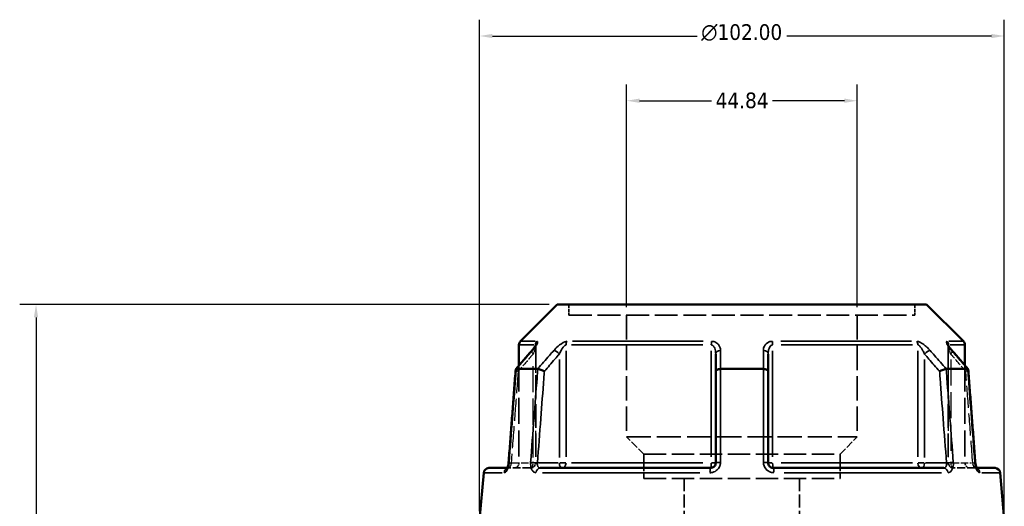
# Model space of a CAD drawing. Header units: millimetres. Extents: x 0 to 898, y 0 to 848.
# Tile 4 of 8: x 274 to 466, y 399 to 494. Entities that reach past the tile are written whole.
import ezdxf

# ---------------------------------------------------------------- set-up
doc = ezdxf.new("R2010")
doc.units = ezdxf.units.MM
doc.linetypes.add('DASHED', pattern=[0.2067, 0.1654, -0.0413])
for name, color, linetype, lineweight in [('Dimension (ANSI)', 7, 'Continuous', 25), ('Hidden (ANSI)', 7, 'DASHED', 35), ('Hidden Narrow (ANSI)', 7, 'DASHED', 25), ('Visible (ANSI)', 7, 'Continuous', 50), ('Visible Narrow (ANSI)', 7, 'Continuous', 35)]:
    doc.layers.add(name, color=color, linetype=linetype, lineweight=lineweight)
doc.styles.add('Note Text (ANSI)', font='tahoma.ttf')
doc.dimstyles.new('Default - mm (ANSI)', dxfattribs={"dimtxt": 3.048, "dimasz": 2.5, "dimexe": 3.175, "dimexo": 1.6002, "dimgap": 0.8, "dimtad": 0, "dimtoh": 1, "dimrnd": 1e-08, "dimzin": 4, "dimdsep": 46, "dimtxsty": 'Note Text (ANSI)', "dimcen": 0.09, "dimdle": 10, "dimclrd": 256, "dimclre": 256, "dimclrt": 256, "dimadec": 1, "dimazin": 1, "dimtfac": 1, "dimtofl": 0, "dimtmove": 0, "dimatfit": 3, "dimfxl": 1, "dimtolj": 1, "dimtzin": 4, "dimlwd": -1, "dimlwe": -1, "dimarcsym": 0})

# ---------------------------------------------------------------- blocks, each defined once
blk = doc.blocks.new('*D6')
at = {"layer": 'Defpoints', "color": 0, "transparency": 16777216}
for p in [(392.17, 478.18), (392.17, 436.46), (437.01, 436.46)]:
    blk.add_point(p, dxfattribs=at)
at = {"layer": 'Dimension (ANSI)', "transparency": 16777216}
for p, q in [((392.17, 438.06), (392.17, 481.36)), ((437.01, 438.06), (437.01, 481.36)), ((394.67, 478.18), (408.67, 478.18)), ((434.51, 478.18), (420.51, 478.18))]:
    blk.add_line(p, q, dxfattribs=at)
for points in [[(394.67, 478.6), (394.67, 477.77), (392.17, 478.18)], [(434.51, 478.6), (434.51, 477.77), (437.01, 478.18)]]:
    blk.add_solid(points, dxfattribs=at)
at = {"layer": 'Dimension (ANSI)', "transparency": 16777216, "insert": (409.47, 479.78), "char_height": 3.048, "attachment_point": 1, "style": 'Note Text (ANSI)'}
blk.add_mtext('\\A1;44.84', dxfattribs=at)
blk = doc.blocks.new('*D9')
at = {"layer": 'Defpoints', "color": 0, "transparency": 16777216}
for p in [(277.35, 438.55), (378.68, 438.55), (415.31, 240.58)]:
    blk.add_point(p, dxfattribs=at)
at = {"layer": 'Dimension (ANSI)', "transparency": 16777216}
for p, q in [((377.08, 438.55), (274.18, 438.55)), ((277.35, 436.05), (277.35, 374.93)), ((277.35, 243.08), (277.35, 361.23)), ((413.71, 240.58), (274.18, 240.58))]:
    blk.add_line(p, q, dxfattribs=at)
for points in [[(276.94, 436.05), (277.77, 436.05), (277.35, 438.55)], [(276.94, 243.08), (277.77, 243.08), (277.35, 240.58)]]:
    blk.add_solid(points, dxfattribs=at)
at = {"layer": 'Dimension (ANSI)', "transparency": 16777216, "insert": (275.77, 362.03), "char_height": 3.048, "attachment_point": 1, "rotation": 90, "style": 'Note Text (ANSI)'}
blk.add_mtext('\\A1;197.97', dxfattribs=at)
blk = doc.blocks.new('*D10')
at = {"layer": 'Defpoints', "color": 0, "transparency": 16777216}
for p in [(363.59, 490.77), (363.59, 396.77), (465.59, 396.77)]:
    blk.add_point(p, dxfattribs=at)
at = {"layer": 'Dimension (ANSI)', "transparency": 16777216}
for p, q in [((363.59, 398.37), (363.59, 493.94)), ((465.59, 398.37), (465.59, 493.94)), ((366.09, 490.77), (405.87, 490.77)), ((463.09, 490.77), (423.31, 490.77))]:
    blk.add_line(p, q, dxfattribs=at)
for points in [[(366.09, 491.18), (366.09, 490.35), (363.59, 490.77)], [(463.09, 491.18), (463.09, 490.35), (465.59, 490.77)]]:
    blk.add_solid(points, dxfattribs=at)
at = {"layer": 'Dimension (ANSI)', "transparency": 16777216, "insert": (406.67, 493.06), "char_height": 3.048, "attachment_point": 1, "style": 'Note Text (ANSI)'}
blk.add_mtext('\\A1;{\\fAIGDT|b0|i0;\\H3.0480;\\ln}\\fTahoma|b0|i0;\\H3.0480;102.00', dxfattribs=at)

msp = doc.modelspace()

# ---------------------------------------------------------------- linework, layer by layer
at = {"layer": 'Hidden (ANSI)', "ltscale": 3.979287}
for p, q in [((380.954, 438.553), (380.954, 436.464)), ((448.222, 438.553), (448.222, 436.464))]:
    msp.add_line(p, q, dxfattribs=at)
at = {"layer": 'Hidden (ANSI)', "ltscale": 26.904882}
msp.add_line((380.954, 436.464), (448.222, 436.464), dxfattribs=at)
at = {"layer": 'Hidden (ANSI)', "ltscale": 28.616352}
for p, q in [((392.166, 436.464), (392.166, 412.804)), ((437.011, 436.464), (437.011, 412.804))]:
    msp.add_line(p, q, dxfattribs=at)
at = {"layer": 'Hidden (ANSI)', "ltscale": 27.543251}
for p, q in [((374.495, 430.541), (374.495, 407.768)), ((454.681, 430.541), (454.681, 407.768))]:
    msp.add_line(p, q, dxfattribs=at)
at = {"layer": 'Hidden (ANSI)', "ltscale": 30.536198}
msp.add_line((371.238, 426.704), (371.238, 407.768), dxfattribs=at)
at = {"layer": 'Hidden (ANSI)', "ltscale": 30.536203}
msp.add_line((457.938, 426.704), (457.938, 407.768), dxfattribs=at)
at = {"layer": 'Hidden (ANSI)', "ltscale": 28.399597}
msp.add_line((392.166, 412.804), (437.011, 412.804), dxfattribs=at)
at = {"layer": 'Hidden (ANSI)', "ltscale": 9.059648}
for p, q in [((395.529, 409.441), (392.166, 412.804)), ((433.647, 409.441), (437.011, 412.804))]:
    msp.add_line(p, q, dxfattribs=at)
at = {"layer": 'Hidden (ANSI)', "ltscale": 26.334171}
for p, q in [((395.529, 409.441), (433.647, 409.441)), ((395.529, 404.753), (433.647, 404.753))]:
    msp.add_line(p, q, dxfattribs=at)
at = {"layer": 'Hidden (ANSI)', "ltscale": 8.927927}
for p, q in [((395.529, 409.441), (395.529, 404.753)), ((433.647, 409.441), (433.647, 404.753))]:
    msp.add_line(p, q, dxfattribs=at)
at = {"layer": 'Hidden (ANSI)', "ltscale": 1.470216}
msp.add_line((368.956, 406.768), (369.251, 406.768), dxfattribs=at)
at = {"layer": 'Hidden (ANSI)', "ltscale": 9.334328}
for p, q in [((373.495, 406.768), (369.251, 406.768)), ((459.925, 406.768), (455.681, 406.768))]:
    msp.add_line(p, q, dxfattribs=at)
at = {"layer": 'Hidden (ANSI)', "ltscale": 1.47006}
msp.add_line((459.925, 406.768), (460.22, 406.768), dxfattribs=at)
at = {"layer": 'Hidden (ANSI)', "ltscale": 15.208902}
for p, q in [((403.377, 404.753), (403.377, 396.768)), ((425.799, 404.753), (425.799, 396.768))]:
    msp.add_line(p, q, dxfattribs=at)
at = {"layer": 'Hidden (ANSI)', "ltscale": 2.991791}
for centre, start, end in [((370.238, 407.768), 270, 0), ((373.495, 407.768), 270, 0), ((455.681, 407.768), 180, 270), ((458.938, 407.768), 180, 270)]:
    msp.add_arc(centre, 1, start, end, dxfattribs=at)
at = {"layer": 'Hidden (ANSI)', "ltscale": 9.705132}
for centre, major_axis, ratio, start_param, end_param in [((10356.592, -11005.027), (-354.017, 16134.237), 0.8713006, 0.7641861, 0.7645019), ((-9684.679, -11185.861), (-357.672, -16389.457), 0.8712732, 2.3769899, 2.3773007)]:
    msp.add_ellipse(centre, major_axis=major_axis, ratio=ratio, start_param=start_param, end_param=end_param, dxfattribs=at)
at = {"layer": 'Hidden (ANSI)', "ltscale": 4.578621}
msp.add_open_spline([(373.74, 429.581), (373.839, 429.695), (373.933, 429.808), (374.104, 430.026), (374.183, 430.131), (374.32, 430.328), (374.378, 430.42), (374.445, 430.536), (374.463, 430.571), (374.488, 430.622), (374.497, 430.641), (374.506, 430.664), (374.509, 430.671), (374.512, 430.679), (374.509, 430.674), (374.502, 430.636), (374.497, 430.611), (374.495, 430.563), (374.495, 430.552), (374.495, 430.541)], degree=3, knots=[0, 0, 0, 0, 0.05326363, 0.05326363, 0.10652726, 0.10652726, 0.15979088, 0.15979088, 0.1864227, 0.1864227, 0.20693939, 0.20693939, 0.22202176, 0.22202176, 0.24544118, 0.24544118, 0.26213437, 0.26213437, 0.26631814, 0.26631814, 0.26631814, 0.26631814], dxfattribs=at)
at = {"layer": 'Hidden (ANSI)', "ltscale": 0.735482}
msp.add_open_spline([(374.495, 430.541), (374.495, 430.584), (374.498, 430.613), (374.505, 430.655), (374.508, 430.666), (374.51, 430.674), (374.51, 430.676), (374.51, 430.676)], degree=3, knots=[0.079099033, 0.079099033, 0.079099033, 0.079099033, 0.094745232, 0.094745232, 0.110737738, 0.110737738, 0.118300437, 0.118300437, 0.118300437, 0.118300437], dxfattribs=at)
at = {"layer": 'Hidden (ANSI)', "ltscale": 4.578617}
msp.add_open_spline([(454.681, 430.541), (454.681, 430.584), (454.678, 430.613), (454.671, 430.655), (454.668, 430.666), (454.665, 430.678), (454.665, 430.676), (454.672, 430.657), (454.681, 430.636), (454.714, 430.569), (454.743, 430.515), (454.829, 430.372), (454.891, 430.276), (455.035, 430.074), (455.117, 429.967), (455.278, 429.767), (455.355, 429.674), (455.436, 429.581)], degree=3, knots=[0.07909903, 0.07909903, 0.07909903, 0.07909903, 0.09474523, 0.09474523, 0.11073774, 0.11073774, 0.12984163, 0.12984163, 0.15596521, 0.15596521, 0.19532048, 0.19532048, 0.24858388, 0.24858388, 0.30184727, 0.30184727, 0.345416, 0.345416, 0.345416, 0.345416], dxfattribs=at)
at = {"layer": 'Hidden (ANSI)', "ltscale": 0.735502}
msp.add_open_spline([(454.666, 430.676), (454.666, 430.676), (454.668, 430.669), (454.674, 430.636), (454.679, 430.611), (454.681, 430.563), (454.681, 430.552), (454.681, 430.541)], degree=3, knots=[0.227116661, 0.227116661, 0.227116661, 0.227116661, 0.245441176, 0.245441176, 0.262134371, 0.262134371, 0.26631814, 0.26631814, 0.26631814, 0.26631814], dxfattribs=at)
at = {"layer": 'Hidden (ANSI)', "ltscale": 2.089205}
for points, knots in [([(370.603, 425.959), (370.601, 425.936), (370.615, 425.907), (370.677, 425.832), (370.733, 425.784), (370.879, 425.681), (370.97, 425.625), (371.073, 425.569), (371.075, 425.569), (371.076, 425.568)], [-0.10955444, -0.10955444, -0.10955444, -0.10955444, -0.07805092, -0.07805092, -0.03928192, -0.03928192, 0, 0, 0.00047625, 0.00047625, 0.00047625, 0.00047625]), ([(458.1, 425.568), (458.102, 425.569), (458.103, 425.569), (458.206, 425.625), (458.297, 425.681), (458.444, 425.784), (458.499, 425.832), (458.562, 425.907), (458.575, 425.936), (458.573, 425.959)], [-0.15379395, -0.15379395, -0.15379395, -0.15379395, -0.15331881, -0.15331881, -0.11412844, -0.11412844, -0.0754498, -0.0754498, -0.04401971, -0.04401971, -0.04401971, -0.04401971])]:
    msp.add_open_spline(points, degree=3, knots=knots, dxfattribs=at)
at = {"layer": 'Hidden (ANSI)', "ltscale": 0.527502}
msp.add_open_spline([(369.194, 407.57), (369.201, 407.617), (369.207, 407.665), (369.218, 407.756), (369.222, 407.8), (369.225, 407.844)], degree=3, knots=[0.279678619, 0.279678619, 0.279678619, 0.279678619, 0.298086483, 0.298086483, 0.314813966, 0.314813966, 0.314813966, 0.314813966], dxfattribs=at)
at = {"layer": 'Hidden (ANSI)', "ltscale": 1.701024}
msp.add_open_spline([(368.877, 406.644), (368.877, 406.644), (368.877, 406.644), (368.877, 406.644), (368.886, 406.654), (368.933, 406.687), (368.971, 406.709), (369.085, 406.751), (369.164, 406.768), (369.251, 406.768)], degree=3, knots=[0.227293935, 0.227293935, 0.227293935, 0.227293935, 0.22772718, 0.22772718, 0.25682997, 0.25682997, 0.285161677, 0.285161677, 0.314811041, 0.314811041, 0.314811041, 0.314811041], dxfattribs=at)
at = {"layer": 'Hidden (ANSI)', "ltscale": 1.700917}
for points in [[(369.251, 406.768), (369.147, 406.768), (369.055, 406.743), (368.941, 406.694), (368.909, 406.671), (368.882, 406.649), (368.877, 406.644), (368.877, 406.644)], [(459.925, 406.768), (460.029, 406.768), (460.121, 406.743), (460.235, 406.694), (460.267, 406.671), (460.294, 406.649), (460.299, 406.644), (460.299, 406.644)]]:
    msp.add_open_spline(points, degree=3, knots=[0, 0, 0, 0, 0.035487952, 0.035487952, 0.066590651, 0.066590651, 0.08751627, 0.08751627, 0.08751627, 0.08751627], dxfattribs=at)
at = {"layer": 'Hidden (ANSI)', "ltscale": 0.402963}
msp.add_open_spline([(368.907, 406.684), (368.908, 406.686), (368.909, 406.687), (368.923, 406.709), (368.939, 406.735), (368.956, 406.768)], degree=3, knots=[0.122975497, 0.122975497, 0.122975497, 0.122975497, 0.124622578, 0.124622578, 0.150448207, 0.150448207, 0.150448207, 0.150448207], dxfattribs=at)
at = {"layer": 'Hidden (ANSI)', "ltscale": 0.420625}
msp.add_open_spline([(369.113, 407.186), (369.126, 407.232), (369.138, 407.279), (369.153, 407.347), (369.157, 407.367), (369.161, 407.386)], degree=3, knots=[0.227257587, 0.227257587, 0.227257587, 0.227257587, 0.247429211, 0.247429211, 0.255432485, 0.255432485, 0.255432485, 0.255432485], dxfattribs=at)
at = {"layer": 'Hidden (ANSI)', "ltscale": 2.63652}
msp.add_open_spline([(460.22, 406.768), (460.239, 406.731), (460.257, 406.702), (460.288, 406.656), (460.299, 406.644), (460.299, 406.644), (460.29, 406.654), (460.243, 406.687), (460.205, 406.709), (460.091, 406.751), (460.012, 406.768), (459.925, 406.768)], degree=3, knots=[0.16436308, 0.16436308, 0.16436308, 0.16436308, 0.19343627, 0.19343627, 0.22772718, 0.22772718, 0.25682997, 0.25682997, 0.28516168, 0.28516168, 0.31481104, 0.31481104, 0.31481104, 0.31481104], dxfattribs=at)
at = {"layer": 'Hidden Narrow (ANSI)', "ltscale": 24.739857}
msp.add_line((374.421, 429.359), (374.421, 408.905), dxfattribs=at)
at = {"layer": 'Hidden Narrow (ANSI)', "ltscale": 24.739815}
msp.add_line((454.755, 408.905), (454.755, 429.359), dxfattribs=at)
at = {"layer": 'Hidden Narrow (ANSI)', "ltscale": 30.70664}
for p, q in [((373.995, 408.826), (373.995, 427.867)), ((455.181, 427.867), (455.181, 408.826))]:
    msp.add_line(p, q, dxfattribs=at)
at = {"layer": 'Hidden Narrow (ANSI)', "ltscale": 8.457208}
for p, q in [((369.936, 407.768), (373.781, 407.768)), ((455.395, 407.768), (459.24, 407.768))]:
    msp.add_line(p, q, dxfattribs=at)
at = {"layer": 'Hidden Narrow (ANSI)', "ltscale": 1.795034}
for p, q in [((374.493, 407.768), (374.039, 407.768)), ((455.137, 407.768), (454.683, 407.768))]:
    msp.add_line(p, q, dxfattribs=at)
at = {"layer": 'Hidden Narrow (ANSI)', "ltscale": 2.029475}
for centre, major_axis, start_param, end_param in [((374.495, 428.925), (-0.755, 0.656), 0.059198, 1.1247615), ((454.681, 428.925), (0.755, 0.656), 5.1584238, 6.2239873)]:
    msp.add_ellipse(centre, major_axis=major_axis, ratio=0.3543192, start_param=start_param, end_param=end_param, dxfattribs=at)
at = {"layer": 'Hidden Narrow (ANSI)', "ltscale": 1.797881}
for centre, major_axis, start_param, end_param in [((370.222, 407.768), (-0.997, 0.076), 0.0524429, 0.9964155), ((458.954, 407.768), (0.997, 0.076), 5.2867698, 6.2307424)]:
    msp.add_ellipse(centre, major_axis=major_axis, ratio=0.0437298, start_param=start_param, end_param=end_param, dxfattribs=at)
at = {"layer": 'Hidden Narrow (ANSI)', "ltscale": 0.633739}
msp.add_ellipse((369.251, 405.768), major_axis=(0, 1), ratio=0.9213266, start_param=0.0184876, end_param=0.3512644, dxfattribs=at)
at = {"layer": 'Hidden Narrow (ANSI)', "ltscale": 2.692601}
for centre, ratio, start_param, end_param in [((373.495, 407.768), 0.5, 0.0785398, 1.4922565), ((373.495, 407.768), 0.9265657, 0.0785398, 1.4922565), ((455.681, 407.768), 0.9265657, 4.7909288, 6.2046455), ((455.681, 407.768), 0.5, 4.7909288, 6.2046455)]:
    msp.add_ellipse(centre, major_axis=(0, -1), ratio=ratio, start_param=start_param, end_param=end_param, dxfattribs=at)
at = {"layer": 'Hidden Narrow (ANSI)', "ltscale": 0.633677}
msp.add_ellipse((459.925, 405.768), major_axis=(0, 1), ratio=0.9213266, start_param=5.9319551, end_param=6.2646995, dxfattribs=at)
at = {"layer": 'Hidden Narrow (ANSI)', "ltscale": 8.154943}
for points, knots in [([(373.995, 428.925), (373.708, 428.595), (373.421, 428.266), (373.135, 427.936), (372.448, 427.147), (371.762, 426.357), (371.076, 425.568)], [1.5073628, 1.5073628, 1.5073628, 1.5073628, 1.64754309, 1.64754309, 1.64754309, 1.98308997, 1.98308997, 1.98308997, 1.98308997]), ([(458.1, 425.568), (457.414, 426.357), (456.728, 427.147), (456.041, 427.936), (455.755, 428.266), (455.468, 428.595), (455.181, 428.925)], [2.52722817, 2.52722817, 2.52722817, 2.52722817, 2.86277504, 2.86277504, 2.86277504, 3.00295534, 3.00295534, 3.00295534, 3.00295534])]:
    msp.add_open_spline(points, degree=3, knots=knots, dxfattribs=at)
at = {"layer": 'Hidden Narrow (ANSI)', "ltscale": 3.591758}
msp.add_open_spline([(374.488, 430.621), (374.49, 430.609), (374.492, 430.596), (374.498, 430.522), (374.491, 430.442), (374.461, 430.265), (374.439, 430.169), (374.37, 429.915), (374.316, 429.749), (374.179, 429.366), (374.091, 429.146), (373.995, 428.925)], degree=3, knots=[0.05373644, 0.05373644, 0.05373644, 0.05373644, 0.06721438, 0.06721438, 0.12292214, 0.12292214, 0.17440412, 0.17440412, 0.25131567, 0.25131567, 0.345416, 0.345416, 0.345416, 0.345416], dxfattribs=at)
at = {"layer": 'Hidden Narrow (ANSI)', "ltscale": 3.592147}
msp.add_open_spline([(455.181, 428.925), (455.061, 429.201), (454.954, 429.475), (454.748, 430.088), (454.666, 430.422), (454.685, 430.602), (454.686, 430.612), (454.688, 430.621)], degree=3, knots=[0, 0, 0, 0, 0.11734182, 0.11734182, 0.28109054, 0.28109054, 0.2916805, 0.2916805, 0.2916805, 0.2916805], dxfattribs=at)
at = {"layer": 'Hidden Narrow (ANSI)', "ltscale": 25.933592}
for points, knots in [([(371.076, 425.568), (371.041, 425.114), (371.007, 424.659), (370.774, 421.6), (370.576, 418.994), (370.378, 416.389), (370.159, 413.515), (369.941, 410.642), (369.722, 407.768)], [0.6478424, 0.6478424, 0.6478424, 0.6478424, 0.7846335, 0.7846335, 1.569267, 1.569267, 1.569267, 2.4346669, 2.4346669, 2.4346669, 2.4346669]), ([(459.454, 407.768), (459.235, 410.642), (459.017, 413.515), (458.798, 416.389), (458.6, 418.994), (458.402, 421.6), (458.169, 424.659), (458.135, 425.114), (458.1, 425.568)], [1.2046153, 1.2046153, 1.2046153, 1.2046153, 2.0700153, 2.0700153, 2.0700153, 2.8546488, 2.8546488, 2.9914398, 2.9914398, 2.9914398, 2.9914398])]:
    msp.add_open_spline(points, degree=3, knots=knots, dxfattribs=at)
at = {"layer": 'Hidden Narrow (ANSI)', "ltscale": 2.712011}
msp.add_open_spline([(369.722, 407.768), (369.712, 407.702), (369.7, 407.636), (369.662, 407.467), (369.634, 407.366), (369.56, 407.154), (369.512, 407.048), (369.388, 406.838), (369.311, 406.768), (369.251, 406.768)], degree=3, knots=[0, 0, 0, 0, 0.03982627, 0.03982627, 0.1035483, 0.1035483, 0.18638694, 0.18638694, 0.31481104, 0.31481104, 0.31481104, 0.31481104], dxfattribs=at)
at = {"layer": 'Hidden Narrow (ANSI)', "ltscale": 2.712193}
msp.add_open_spline([(459.925, 406.768), (459.903, 406.768), (459.877, 406.778), (459.808, 406.828), (459.762, 406.884), (459.657, 407.06), (459.598, 407.195), (459.509, 407.479), (459.476, 407.624), (459.454, 407.768)], degree=3, knots=[0, 0, 0, 0, 0.04867645, 0.04867645, 0.12655878, 0.12655878, 0.2278058, 0.2278058, 0.31481397, 0.31481397, 0.31481397, 0.31481397], dxfattribs=at)
at = {"layer": 'Visible (ANSI)'}
for p, q in [((378.683, 438.553), (371.531, 431.402)), ((378.683, 438.553), (450.494, 438.553)), ((450.494, 438.553), (457.645, 431.402)), ((371.238, 430.694), (371.238, 426.704)), ((457.938, 430.694), (457.938, 426.704)), ((409.488, 428.925), (409.488, 425.568)), ((419.688, 425.568), (419.688, 428.925)), ((370.712, 426.018), (374.872, 426.018)), ((409.488, 425.568), (409.488, 407.768)), ((410.427, 426.018), (418.749, 426.018)), ((419.688, 407.768), (419.688, 425.568)), ((454.304, 426.018), (458.465, 426.018)), ((364.383, 405.855), (363.588, 396.768)), ((365.379, 406.768), (368.956, 406.768)), ((375.351, 406.768), (408.488, 406.768)), ((420.688, 406.768), (453.825, 406.768)), ((460.22, 406.768), (463.797, 406.768)), ((464.793, 405.855), (465.588, 396.768))]:
    msp.add_line(p, q, dxfattribs=at)
for centre, start, end in [((372.238, 430.694), 135, 180), ((456.938, 430.694), 0, 45), ((365.379, 405.768), 90, 175), ((463.797, 405.768), 5, 90)]:
    msp.add_arc(centre, 1, start, end, dxfattribs=at)
for centre, major_axis, ratio, start_param, end_param in [((10513.855, -11185.861), (357.672, -16389.457), 0.8712732, 3.9058846, 3.9061954), ((-9527.416, -11005.027), (354.017, 16134.237), 0.8713006, 5.5186834, 5.5189992)]:
    msp.add_ellipse(centre, major_axis=major_axis, ratio=ratio, start_param=start_param, end_param=end_param, dxfattribs=at)
for points, knots in [([(374.51, 430.676), (374.51, 430.676), (374.51, 430.673), (374.504, 430.657), (374.495, 430.636), (374.462, 430.569), (374.433, 430.515), (374.348, 430.372), (374.285, 430.276), (374.141, 430.074), (374.06, 429.967), (373.899, 429.767), (373.821, 429.674), (373.74, 429.581)], [0.11830044, 0.11830044, 0.11830044, 0.11830044, 0.12984163, 0.12984163, 0.15596521, 0.15596521, 0.19532048, 0.19532048, 0.24858388, 0.24858388, 0.30184727, 0.30184727, 0.345416, 0.345416, 0.345416, 0.345416]), ([(455.436, 429.581), (455.337, 429.695), (455.243, 429.808), (455.072, 430.026), (454.993, 430.131), (454.856, 430.328), (454.798, 430.42), (454.732, 430.536), (454.713, 430.571), (454.688, 430.622), (454.679, 430.641), (454.67, 430.664), (454.667, 430.671), (454.666, 430.675), (454.666, 430.676), (454.666, 430.676)], [0, 0, 0, 0, 0.05326363, 0.05326363, 0.10652726, 0.10652726, 0.15979088, 0.15979088, 0.1864227, 0.1864227, 0.20693939, 0.20693939, 0.22202176, 0.22202176, 0.22711666, 0.22711666, 0.22711666, 0.22711666]), ([(370.603, 425.959), (370.511, 424.751), (370.419, 423.543), (370.235, 421.128), (370.143, 419.921), (369.96, 417.505), (369.868, 416.298), (369.684, 413.882), (369.592, 412.675), (369.409, 410.259), (369.317, 409.052), (369.225, 407.844)], [0.616216, 0.616216, 0.616216, 0.616216, 0.9799062, 0.9799062, 1.3435964, 1.3435964, 1.7072866, 1.7072866, 2.0709767, 2.0709767, 2.4346669, 2.4346669, 2.4346669, 2.4346669]), ([(370.701, 426.017), (370.648, 426.012), (370.616, 425.997), (370.604, 425.969), (370.603, 425.964), (370.603, 425.959)], [-0.153676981, -0.153676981, -0.153676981, -0.153676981, -0.116634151, -0.116634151, -0.109554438, -0.109554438, -0.109554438, -0.109554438]), ([(376.176, 425.568), (376.175, 425.569), (376.173, 425.569), (376.069, 425.625), (375.955, 425.681), (375.719, 425.784), (375.598, 425.832), (375.361, 425.914), (375.247, 425.948), (375.044, 425.997), (374.957, 426.012), (374.887, 426.017)], [-0.15379395, -0.15379395, -0.15379395, -0.15379395, -0.15331879, -0.15331879, -0.11412844, -0.11412844, -0.07544978, -0.07544978, -0.03695649, -0.03695649, 0, 0, 0, 0]), ([(410.402, 426.017), (410.279, 426.012), (410.16, 425.997), (409.937, 425.948), (409.836, 425.914), (409.667, 425.832), (409.602, 425.784), (409.512, 425.681), (409.489, 425.625), (409.488, 425.569), (409.488, 425.569), (409.488, 425.568)], [-0.15367683, -0.15367683, -0.15367683, -0.15367683, -0.11663408, -0.11663408, -0.07805105, -0.07805105, -0.03928183, -0.03928183, 0, 0, 0.0004764, 0.0004764, 0.0004764, 0.0004764]), ([(419.688, 425.568), (419.688, 425.569), (419.688, 425.569), (419.687, 425.625), (419.664, 425.681), (419.574, 425.784), (419.509, 425.832), (419.34, 425.914), (419.239, 425.948), (419.016, 425.997), (418.897, 426.012), (418.774, 426.017)], [-0.15379395, -0.15379395, -0.15379395, -0.15379395, -0.15331866, -0.15331866, -0.11412838, -0.11412838, -0.07544952, -0.07544952, -0.03695642, -0.03695642, 0, 0, 0, 0]), ([(454.289, 426.017), (454.219, 426.012), (454.132, 425.997), (453.93, 425.948), (453.816, 425.914), (453.578, 425.832), (453.457, 425.784), (453.221, 425.681), (453.107, 425.625), (453.003, 425.569), (453.002, 425.569), (453, 425.568)], [-0.15367697, -0.15367697, -0.15367697, -0.15367697, -0.11663414, -0.11663414, -0.07805093, -0.07805093, -0.03928191, -0.03928191, 0, 0, 0.00047626, 0.00047626, 0.00047626, 0.00047626]), ([(458.573, 425.959), (458.573, 425.964), (458.572, 425.969), (458.56, 425.997), (458.528, 426.012), (458.475, 426.017)], [-0.044019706, -0.044019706, -0.044019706, -0.044019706, -0.036956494, -0.036956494, 0, 0, 0, 0]), ([(459.951, 407.844), (459.859, 409.052), (459.767, 410.259), (459.584, 412.675), (459.492, 413.882), (459.308, 416.298), (459.216, 417.505), (459.033, 419.921), (458.941, 421.128), (458.757, 423.543), (458.665, 424.751), (458.573, 425.959)], [1.2046153, 1.2046153, 1.2046153, 1.2046153, 1.5683055, 1.5683055, 1.9319957, 1.9319957, 2.2956859, 2.2956859, 2.659376, 2.659376, 3.0230662, 3.0230662, 3.0230662, 3.0230662]), ([(369.225, 407.844), (369.215, 407.707), (369.196, 407.569), (369.147, 407.309), (369.116, 407.188), (369.05, 406.979), (369.015, 406.891), (368.953, 406.759), (368.925, 406.711), (368.889, 406.656), (368.877, 406.644), (368.877, 406.644)], [0, 0, 0, 0, 0.05246869, 0.05246869, 0.10385719, 0.10385719, 0.15173749, 0.15173749, 0.19343627, 0.19343627, 0.22729393, 0.22729393, 0.22729393, 0.22729393]), ([(409.488, 407.768), (409.488, 407.702), (409.482, 407.637), (409.448, 407.469), (409.411, 407.369), (409.292, 407.158), (409.199, 407.052), (408.948, 406.862), (408.776, 406.794), (408.563, 406.77), (408.525, 406.768), (408.488, 406.768)], [0, 0, 0, 0, 0.03957477, 0.03957477, 0.1028944, 0.1028944, 0.18520991, 0.18520991, 0.29222008, 0.29222008, 0.31481112, 0.31481112, 0.31481112, 0.31481112]), ([(420.688, 406.768), (420.578, 406.768), (420.468, 406.786), (420.196, 406.88), (420.044, 406.983), (419.775, 407.297), (419.688, 407.533), (419.688, 407.768)], [0, 0, 0, 0, 0.06653404, 0.06653404, 0.1729885, 0.1729885, 0.31481287, 0.31481287, 0.31481287, 0.31481287]), ([(459.951, 407.844), (459.961, 407.707), (459.98, 407.569), (460.029, 407.309), (460.06, 407.188), (460.126, 406.979), (460.161, 406.891), (460.203, 406.801), (460.212, 406.784), (460.22, 406.768)], [0, 0, 0, 0, 0.05246869, 0.05246869, 0.10385719, 0.10385719, 0.15173749, 0.15173749, 0.16436308, 0.16436308, 0.16436308, 0.16436308]), ([(460.299, 406.644), (460.299, 406.644), (460.298, 406.644), (460.293, 406.65), (460.282, 406.665), (460.248, 406.716), (460.226, 406.755), (460.173, 406.863), (460.143, 406.935), (460.083, 407.109), (460.053, 407.215), (460, 407.45), (459.978, 407.58), (459.958, 407.756), (459.954, 407.8), (459.951, 407.844)], [0.08751627, 0.08751627, 0.08751627, 0.08751627, 0.09464308, 0.09464308, 0.12462258, 0.12462258, 0.15950627, 0.15950627, 0.20062077, 0.20062077, 0.24742921, 0.24742921, 0.29808648, 0.29808648, 0.31481397, 0.31481397, 0.31481397, 0.31481397]), ([(368.877, 406.644), (368.877, 406.644), (368.878, 406.644), (368.882, 406.65), (368.893, 406.663), (368.907, 406.684)], [0.08751627, 0.08751627, 0.08751627, 0.08751627, 0.094643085, 0.094643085, 0.122975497, 0.122975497, 0.122975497, 0.122975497]), ([(368.956, 406.768), (368.962, 406.78), (368.968, 406.792), (369.003, 406.863), (369.033, 406.935), (369.079, 407.069), (369.097, 407.126), (369.113, 407.186)], [0.150448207, 0.150448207, 0.150448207, 0.150448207, 0.159506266, 0.159506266, 0.200620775, 0.200620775, 0.227257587, 0.227257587, 0.227257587, 0.227257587])]:
    msp.add_open_spline(points, degree=3, knots=knots, dxfattribs=at)
for points in [[(370.701, 426.017), (370.704, 426.017), (370.708, 426.018), (370.712, 426.018)], [(374.872, 426.018), (374.877, 426.018), (374.882, 426.017), (374.887, 426.017)], [(410.402, 426.017), (410.41, 426.017), (410.419, 426.018), (410.427, 426.018)], [(418.749, 426.018), (418.757, 426.018), (418.766, 426.017), (418.774, 426.017)], [(454.289, 426.017), (454.294, 426.017), (454.299, 426.018), (454.304, 426.018)], [(458.465, 426.018), (458.468, 426.018), (458.472, 426.017), (458.475, 426.017)], [(369.161, 407.386), (369.174, 407.446), (369.184, 407.507), (369.194, 407.57)]]:
    msp.add_open_spline(points, degree=3, dxfattribs=at)
at = {"layer": 'Visible Narrow (ANSI)'}
for p, q in [((374.115, 430.694), (371.246, 430.694)), ((371.539, 431.402), (374.388, 431.402)), ((374.421, 430.685), (374.421, 430.506)), ((406.975, 430.694), (381.436, 430.694)), ((381.66, 431.402), (407.026, 431.402)), ((422.15, 431.402), (447.516, 431.402)), ((447.74, 430.694), (422.201, 430.694)), ((454.755, 430.506), (454.755, 430.685)), ((454.788, 431.402), (457.637, 431.402)), ((457.93, 430.694), (455.062, 430.694)), ((380.384, 408.914), (380.384, 429.548)), ((408.626, 429.548), (408.626, 408.914)), ((420.55, 408.914), (420.55, 429.548)), ((448.792, 429.548), (448.792, 408.914)), ((379.095, 427.867), (379.095, 408.826)), ((450.081, 408.826), (450.081, 427.867)), ((378.881, 407.768), (375.036, 407.768)), ((380.338, 407.768), (379.158, 407.768)), ((381.436, 407.768), (406.975, 407.768)), ((409.485, 407.768), (408.696, 407.768)), ((420.48, 407.768), (419.691, 407.768)), ((422.201, 407.768), (447.74, 407.768)), ((450.018, 407.768), (448.838, 407.768)), ((454.14, 407.768), (450.295, 407.768)), ((367.952, 405.855), (364.393, 405.855)), ((406.381, 405.855), (375.798, 405.855)), ((453.378, 405.855), (422.795, 405.855)), ((464.783, 405.855), (461.224, 405.855))]:
    msp.add_line(p, q, dxfattribs=at)
for centre, major_axis, ratio, start_param, end_param in [((375.348, 430.694), (0, 1), 0.9265657, 0.8246681, 1.5315264), ((381.173, 430.694), (0, -1), 0.7890235, 3.9662607, 4.6731191), ((408.763, 430.694), (0, 1), 0.1375423, 0.8246681, 1.5315264), ((420.413, 430.694), (0, -1), 0.1375423, 1.6100662, 2.3169246), ((448.003, 430.694), (0, 1), 0.7890235, 4.7516589, 5.4585172), ((453.828, 430.694), (0, -1), 0.9265657, 1.6100662, 2.3169246), ((374.495, 428.925), (-0.755, 0.656), 0.3543192, 5.9781609, 6.2671314), ((378.595, 428.925), (-0.755, 0.656), 0.3543192, 4.400804, 5.755338), ((410.488, 428.925), (-1, 0), 0.7086384, 4.8533994, 6.2079334), ((418.688, 428.925), (1, 0), 0.7086384, 0.0752519, 1.4297859), ((450.581, 428.925), (-0.755, -0.656), 0.3543192, 3.66944, 5.023974), ((454.681, 428.925), (0.755, 0.656), 0.3543192, 0.0160539, 0.3050244), ((370.222, 407.768), (-0.997, 0.076), 0.0437298, 5.8665688, 6.2612581), ((374.322, 407.768), (0.997, -0.076), 0.0437298, 1.1232285, 2.4618904), ((410.488, 407.768), (-1, 0), 0.0874597, 4.8701533, 6.2088152), ((418.688, 407.768), (1, 0), 0.0874597, 0.0743701, 1.413032), ((454.854, 407.768), (0.997, 0.076), 0.0437298, 0.6797022, 2.0183641), ((458.954, 407.768), (0.997, 0.076), 0.0437298, 0.0219272, 0.4166165), ((369.251, 405.768), (0, 1), 0.9213266, 0.4254409, 1.427841), ((375.351, 405.768), (0, 1), 0.797365, 0.0741765, 1.4093534), ((379.595, 407.768), (0, -1), 0.5, 4.7909288, 6.2046455), ((379.595, 407.768), (0, -1), 0.7890235, 0.0785398, 1.4922565), ((408.488, 405.768), (0, 1), 0.1239616, 0.0741765, 1.4093534), ((408.488, 407.768), (0, -1), 0.1375423, 0.0785398, 1.4922565), ((420.688, 407.768), (0, -1), 0.1375423, 4.7909288, 6.2046455), ((420.688, 405.768), (0, 1), 0.1239616, 4.8738319, 6.2090088), ((449.581, 407.768), (0, -1), 0.7890235, 4.7909288, 6.2046455), ((449.581, 407.768), (0, -1), 0.5, 0.0785398, 1.4922565), ((453.825, 405.768), (0, 1), 0.797365, 4.8738319, 6.2090088), ((459.925, 405.768), (0, 1), 0.9213266, 4.8553461, 5.8577786)]:
    msp.add_ellipse(centre, major_axis=major_axis, ratio=ratio, start_param=start_param, end_param=end_param, dxfattribs=at)
for points, knots in [([(373.852, 429.632), (374.045, 429.853), (374.22, 430.073), (374.494, 430.456), (374.6, 430.622), (374.736, 430.876), (374.78, 430.972), (374.839, 431.149), (374.852, 431.229), (374.833, 431.333), (374.811, 431.366), (374.754, 431.396), (374.726, 431.402), (374.693, 431.402)], [-0.345416, -0.345416, -0.345416, -0.345416, -0.25131567, -0.25131567, -0.17440412, -0.17440412, -0.12292214, -0.12292214, -0.06721438, -0.06721438, -0.02585168, -0.02585168, 0, 0, 0, 0]), ([(374.421, 430.694), (374.438, 430.694), (374.451, 430.689), (374.474, 430.665), (374.482, 430.646), (374.488, 430.621)], [0, 0, 0, 0, 0.025851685, 0.025851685, 0.053736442, 0.053736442, 0.053736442, 0.053736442]), ([(380.615, 431.402), (380.485, 431.402), (380.328, 431.366), (379.723, 431.137), (379.243, 430.799), (378.53, 430.182), (378.258, 429.908), (378.018, 429.632)], [-0.34541683, -0.34541683, -0.34541683, -0.34541683, -0.28278882, -0.28278882, -0.11734182, -0.11734182, 0, 0, 0, 0]), ([(379.095, 428.925), (379.215, 429.201), (379.35, 429.475), (379.705, 430.092), (379.944, 430.429), (380.243, 430.659), (380.32, 430.694), (380.384, 430.694)], [0, 0, 0, 0, 0.11734182, 0.11734182, 0.28278882, 0.28278882, 0.34541683, 0.34541683, 0.34541683, 0.34541683]), ([(408.626, 430.694), (408.668, 430.694), (408.711, 430.689), (408.818, 430.659), (408.881, 430.626), (409.018, 430.522), (409.088, 430.442), (409.204, 430.265), (409.252, 430.17), (409.353, 429.917), (409.399, 429.752), (409.47, 429.368), (409.488, 429.148), (409.488, 428.925)], [0, 0, 0, 0, 0.02585168, 0.02585168, 0.06721438, 0.06721438, 0.12305037, 0.12305037, 0.17415567, 0.17415567, 0.25081718, 0.25081718, 0.34541583, 0.34541583, 0.34541583, 0.34541583]), ([(410.422, 429.632), (410.422, 429.855), (410.384, 430.076), (410.24, 430.459), (410.147, 430.624), (409.94, 430.877), (409.843, 430.972), (409.606, 431.149), (409.463, 431.229), (409.185, 431.333), (409.057, 431.366), (408.839, 431.396), (408.753, 431.402), (408.666, 431.402)], [-0.34541583, -0.34541583, -0.34541583, -0.34541583, -0.25081718, -0.25081718, -0.17415567, -0.17415567, -0.12305037, -0.12305037, -0.06721438, -0.06721438, -0.02585168, -0.02585168, 0, 0, 0, 0]), ([(420.51, 431.402), (420.278, 431.402), (420.053, 431.358), (419.404, 431.109), (419.106, 430.785), (418.812, 430.182), (418.754, 429.908), (418.754, 429.632)], [-0.34541645, -0.34541645, -0.34541645, -0.34541645, -0.27620858, -0.27620858, -0.11734182, -0.11734182, 0, 0, 0, 0]), ([(419.688, 428.925), (419.688, 429.201), (419.716, 429.475), (419.86, 430.077), (420.007, 430.401), (420.326, 430.651), (420.436, 430.694), (420.55, 430.694)], [0, 0, 0, 0, 0.11734182, 0.11734182, 0.27620858, 0.27620858, 0.34541645, 0.34541645, 0.34541645, 0.34541645]), ([(451.158, 429.632), (450.966, 429.853), (450.753, 430.073), (450.336, 430.456), (450.137, 430.622), (449.793, 430.876), (449.651, 430.972), (449.354, 431.15), (449.199, 431.229), (448.94, 431.333), (448.833, 431.366), (448.673, 431.396), (448.615, 431.402), (448.561, 431.402)], [-0.34541603, -0.34541603, -0.34541603, -0.34541603, -0.25141662, -0.25141662, -0.17445287, -0.17445287, -0.12288915, -0.12288915, -0.06721438, -0.06721438, -0.02585168, -0.02585168, 0, 0, 0, 0]), ([(448.792, 430.694), (448.819, 430.694), (448.847, 430.689), (448.926, 430.659), (448.979, 430.626), (449.107, 430.522), (449.184, 430.442), (449.331, 430.265), (449.401, 430.169), (449.573, 429.915), (449.671, 429.748), (449.879, 429.366), (449.985, 429.146), (450.081, 428.925)], [0, 0, 0, 0, 0.02585168, 0.02585168, 0.06721438, 0.06721438, 0.12288915, 0.12288915, 0.17445287, 0.17445287, 0.25141662, 0.25141662, 0.34541603, 0.34541603, 0.34541603, 0.34541603]), ([(454.483, 431.402), (454.401, 431.402), (454.353, 431.364), (454.298, 431.129), (454.46, 430.795), (454.87, 430.182), (455.084, 429.908), (455.324, 429.632)], [-0.34541684, -0.34541684, -0.34541684, -0.34541684, -0.28109054, -0.28109054, -0.11734182, -0.11734182, 0, 0, 0, 0]), ([(370.712, 426.018), (371.472, 426.893), (372.232, 427.768), (372.993, 428.643), (373.279, 428.973), (373.566, 429.302), (373.852, 429.632)], [-2.01955492, -2.01955492, -2.01955492, -2.01955492, -1.64754309, -1.64754309, -1.64754309, -1.5073628, -1.5073628, -1.5073628, -1.5073628]), ([(378.018, 429.632), (377.731, 429.302), (377.444, 428.973), (377.157, 428.643), (376.395, 427.768), (375.634, 426.893), (374.872, 426.018)], [-2.82354415, -2.82354415, -2.82354415, -2.82354415, -2.68333921, -2.68333921, -2.68333921, -2.31135203, -2.31135203, -2.31135203, -2.31135203]), ([(376.176, 425.568), (376.862, 426.357), (377.548, 427.147), (378.234, 427.936), (378.521, 428.266), (378.808, 428.595), (379.095, 428.925)], [2.34781698, 2.34781698, 2.34781698, 2.34781698, 2.68333921, 2.68333921, 2.68333921, 2.82354415, 2.82354415, 2.82354415, 2.82354415]), ([(410.427, 426.018), (410.426, 426.893), (410.425, 427.768), (410.424, 428.643), (410.423, 428.973), (410.423, 429.302), (410.422, 429.632)], [-2.01955492, -2.01955492, -2.01955492, -2.01955492, -1.64754164, -1.64754164, -1.64754164, -1.5073628, -1.5073628, -1.5073628, -1.5073628]), ([(418.754, 429.632), (418.753, 429.302), (418.753, 428.973), (418.752, 428.643), (418.751, 427.768), (418.75, 426.893), (418.749, 426.018)], [-0.97913562, -0.97913562, -0.97913562, -0.97913562, -0.83895677, -0.83895677, -0.83895677, -0.46694349, -0.46694349, -0.46694349, -0.46694349]), ([(450.081, 428.925), (450.368, 428.595), (450.655, 428.266), (450.942, 427.936), (451.628, 427.147), (452.314, 426.357), (453, 425.568)], [1.5073628, 1.5073628, 1.5073628, 1.5073628, 1.64756774, 1.64756774, 1.64756774, 1.98308997, 1.98308997, 1.98308997, 1.98308997]), ([(454.304, 426.018), (453.542, 426.893), (452.781, 427.768), (452.019, 428.643), (451.732, 428.973), (451.445, 429.302), (451.158, 429.632)], [-2.01955492, -2.01955492, -2.01955492, -2.01955492, -1.64756774, -1.64756774, -1.64756774, -1.5073628, -1.5073628, -1.5073628, -1.5073628]), ([(455.324, 429.632), (455.61, 429.302), (455.897, 428.973), (456.183, 428.643), (456.944, 427.768), (457.704, 426.893), (458.465, 426.018)], [-3.00295534, -3.00295534, -3.00295534, -3.00295534, -2.86277504, -2.86277504, -2.86277504, -2.49076321, -2.49076321, -2.49076321, -2.49076321]), ([(369.321, 407.855), (369.539, 410.729), (369.757, 413.603), (369.976, 416.476), (370.174, 419.082), (370.372, 421.687), (370.613, 424.867), (370.657, 425.442), (370.701, 426.017)], [-2.4346669, -2.4346669, -2.4346669, -2.4346669, -1.569267, -1.569267, -1.569267, -0.7846335, -0.7846335, -0.6114939, -0.6114939, -0.6114939, -0.6114939]), ([(374.887, 426.017), (374.843, 425.442), (374.799, 424.867), (374.557, 421.687), (374.359, 419.082), (374.16, 416.476), (373.942, 413.603), (373.723, 410.729), (373.504, 407.855)], [-3.0277883, -3.0277883, -3.0277883, -3.0277883, -2.8546488, -2.8546488, -2.0700153, -2.0700153, -2.0700153, -1.2046153, -1.2046153, -1.2046153, -1.2046153]), ([(374.822, 407.768), (375.041, 410.642), (375.259, 413.515), (375.478, 416.389), (375.676, 418.994), (375.874, 421.6), (376.107, 424.659), (376.141, 425.114), (376.176, 425.568)], [1.2046153, 1.2046153, 1.2046153, 1.2046153, 2.0700153, 2.0700153, 2.0700153, 2.8546488, 2.8546488, 2.9914398, 2.9914398, 2.9914398, 2.9914398]), ([(410.405, 407.855), (410.404, 410.729), (410.404, 413.603), (410.403, 416.476), (410.403, 419.082), (410.403, 421.687), (410.402, 424.867), (410.402, 425.442), (410.402, 426.017)], [-2.4346669, -2.4346669, -2.4346669, -2.4346669, -1.569267, -1.569267, -1.569267, -0.7846335, -0.7846335, -0.6114939, -0.6114939, -0.6114939, -0.6114939]), ([(418.774, 426.017), (418.774, 425.442), (418.774, 424.867), (418.773, 421.687), (418.773, 419.082), (418.773, 416.476), (418.772, 413.603), (418.772, 410.729), (418.771, 407.855)], [-3.0277883, -3.0277883, -3.0277883, -3.0277883, -2.8546488, -2.8546488, -2.0700153, -2.0700153, -2.0700153, -1.2046153, -1.2046153, -1.2046153, -1.2046153]), ([(453, 425.568), (453.035, 425.114), (453.069, 424.659), (453.302, 421.6), (453.5, 418.994), (453.698, 416.389), (453.917, 413.515), (454.135, 410.642), (454.354, 407.768)], [0.6478424, 0.6478424, 0.6478424, 0.6478424, 0.7846335, 0.7846335, 1.569267, 1.569267, 1.569267, 2.4346669, 2.4346669, 2.4346669, 2.4346669]), ([(455.672, 407.855), (455.453, 410.729), (455.234, 413.603), (455.016, 416.476), (454.817, 419.082), (454.619, 421.687), (454.377, 424.867), (454.333, 425.442), (454.289, 426.017)], [-2.4346669, -2.4346669, -2.4346669, -2.4346669, -1.569267, -1.569267, -1.569267, -0.7846335, -0.7846335, -0.6114939, -0.6114939, -0.6114939, -0.6114939]), ([(458.475, 426.017), (458.519, 425.442), (458.563, 424.867), (458.804, 421.687), (459.002, 419.082), (459.2, 416.476), (459.419, 413.603), (459.637, 410.729), (459.855, 407.855)], [-3.0277883, -3.0277883, -3.0277883, -3.0277883, -2.8546488, -2.8546488, -2.0700153, -2.0700153, -2.0700153, -1.2046153, -1.2046153, -1.2046153, -1.2046153]), ([(368.333, 405.855), (368.503, 405.855), (368.689, 405.995), (368.959, 406.416), (369.056, 406.627), (369.192, 407.052), (369.24, 407.253), (369.295, 407.591), (369.311, 407.723), (369.321, 407.855)], [-0.31481104, -0.31481104, -0.31481104, -0.31481104, -0.18638694, -0.18638694, -0.1035483, -0.1035483, -0.03982627, -0.03982627, 0, 0, 0, 0]), ([(373.504, 407.855), (373.496, 407.749), (373.493, 407.643), (373.502, 407.125), (373.589, 406.734), (373.862, 406.211), (374.019, 406.04), (374.311, 405.886), (374.432, 405.855), (374.556, 405.855)], [-0.31481354, -0.31481354, -0.31481354, -0.31481354, -0.28284699, -0.28284699, -0.15713721, -0.15713721, -0.06043739, -0.06043739, 0, 0, 0, 0]), ([(375.351, 406.768), (375.279, 406.768), (375.211, 406.783), (375.049, 406.861), (374.966, 406.946), (374.831, 407.208), (374.796, 407.403), (374.809, 407.662), (374.814, 407.715), (374.822, 407.768)], [0, 0, 0, 0, 0.06043739, 0.06043739, 0.15713721, 0.15713721, 0.28284699, 0.28284699, 0.31481354, 0.31481354, 0.31481354, 0.31481354]), ([(408.365, 405.855), (408.441, 405.855), (408.517, 405.859), (408.952, 405.908), (409.302, 406.043), (409.816, 406.423), (410.004, 406.634), (410.247, 407.057), (410.323, 407.257), (410.392, 407.592), (410.405, 407.724), (410.405, 407.855)], [-0.31481112, -0.31481112, -0.31481112, -0.31481112, -0.29222008, -0.29222008, -0.18520991, -0.18520991, -0.1028944, -0.1028944, -0.03957477, -0.03957477, 0, 0, 0, 0]), ([(418.771, 407.855), (418.771, 407.384), (418.948, 406.914), (419.497, 406.285), (419.807, 406.079), (420.362, 405.892), (420.587, 405.855), (420.812, 405.855)], [-0.31481287, -0.31481287, -0.31481287, -0.31481287, -0.1729885, -0.1729885, -0.06653404, -0.06653404, 0, 0, 0, 0]), ([(454.354, 407.768), (454.364, 407.702), (454.37, 407.636), (454.373, 407.467), (454.364, 407.366), (454.318, 407.154), (454.272, 407.048), (454.114, 406.838), (453.977, 406.768), (453.825, 406.768)], [0, 0, 0, 0, 0.03986256, 0.03986256, 0.10364264, 0.10364264, 0.18655676, 0.18655676, 0.31481094, 0.31481094, 0.31481094, 0.31481094]), ([(454.62, 405.855), (454.883, 405.855), (455.131, 405.995), (455.437, 406.415), (455.532, 406.626), (455.642, 407.051), (455.67, 407.253), (455.684, 407.59), (455.682, 407.723), (455.672, 407.855)], [-0.31481094, -0.31481094, -0.31481094, -0.31481094, -0.18655676, -0.18655676, -0.10364264, -0.10364264, -0.03986256, -0.03986256, 0, 0, 0, 0]), ([(459.855, 407.855), (459.877, 407.566), (459.927, 407.277), (460.084, 406.708), (460.2, 406.439), (460.43, 406.087), (460.538, 405.976), (460.712, 405.875), (460.779, 405.855), (460.843, 405.855)], [-0.31481397, -0.31481397, -0.31481397, -0.31481397, -0.2278058, -0.2278058, -0.12655878, -0.12655878, -0.04867645, -0.04867645, 0, 0, 0, 0])]:
    msp.add_open_spline(points, degree=3, knots=knots, dxfattribs=at)
msp.add_open_spline([(454.688, 430.621), (454.699, 430.668), (454.721, 430.694), (454.755, 430.694)], degree=3, dxfattribs=at)

# ---------------------------------------------------------------- dimensions: what is measured, and where the dimension line sits
at = {"layer": 'Dimension (ANSI)'}
dim = msp.add_linear_dim(base=(363.588, 490.768), p1=(465.588, 396.768), p2=(363.588, 396.768), angle=180, text='{\\fAIGDT|b0|i0;\\H3.0480;\\ln}\\fTahoma|b0|i0;\\H3.0480;<>', dimstyle='Default - mm (ANSI)', override={"dimgap": 0.8, "dimtoh": 0, "dimdec": 2, "dimtol": 0, "dimlim": 0, "dimtp": 0, "dimtm": 0, "dimtdec": 2, "dimatfit": 1}, dxfattribs=at)
dim.commit()
dim.dimension.update_dxf_attribs({"geometry": '*D10', "text_midpoint": (414.588, 490.768), "dimtype": 160})
for base, p1, p2, angle, picture, middle in [((392.165539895, 478.181782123), (437.010539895, 436.463896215), (392.165539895, 436.463896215), 180, '*D6', (414.588039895, 478.181782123)), ((277.352, 438.553), (415.311, 240.579), (378.683, 438.553), 90, '*D9', (277.352, 368.079))]:
    dim = msp.add_linear_dim(base=base, p1=p1, p2=p2, angle=angle, dimstyle='Default - mm (ANSI)', override={"dimgap": 0.8, "dimtoh": 0, "dimdec": 2, "dimtol": 0, "dimlim": 0, "dimtp": 0, "dimtm": 0, "dimtdec": 2, "dimatfit": 1}, dxfattribs=at)
    dim.commit()
    dim.dimension.update_dxf_attribs({"geometry": picture, "text_midpoint": middle, "dimtype": 160})

doc.saveas('drawing.dxf')
